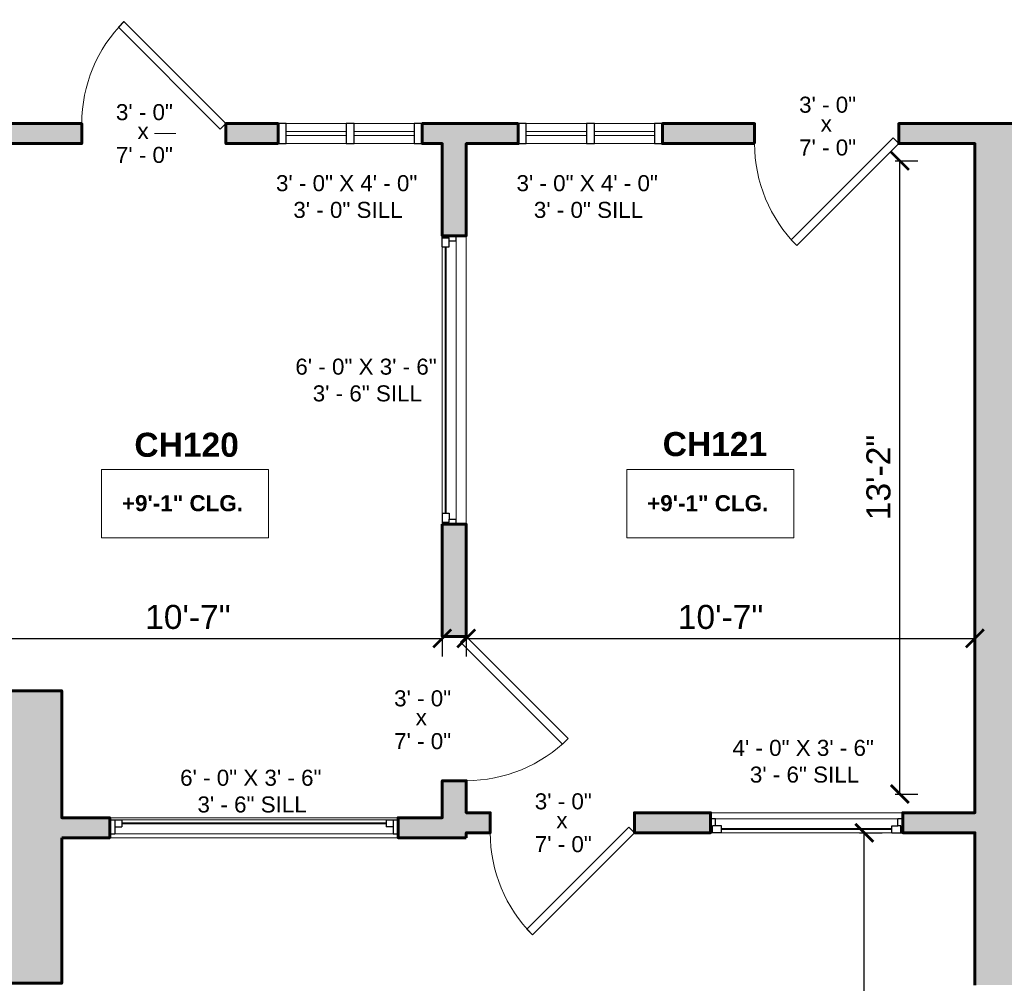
# Model space of a CAD drawing. Header units: inches. Extents: x -2078 to 109126, y -964 to 6385.
# Tile 131 of 137: x 22556 to 22802, y 3680 to 3921. Entities that reach past the tile are written whole.
import ezdxf

# ---------------------------------------------------------------- set-up
doc = ezdxf.new("R2010")
doc.units = ezdxf.units.IN
doc.header["$MEASUREMENT"] = 0
for name, color, linetype, lineweight in [('A-ANNO', 2, 'Continuous', 5), ('A-ANNO-DIMS', 1, 'Continuous', 9), ('A-DOOR', 1, 'Continuous', 18), ('A-GLAZ', 2, 'Continuous', 30), ('A-GLAZ-CURT', 52, 'Continuous', 9), ('A-GLAZ-CWMG', 51, 'Continuous', 9), ('A-WALL', 3, 'Continuous', 40), ('A-WINDOWS', 2, 'Continuous', 18)]:
    doc.layers.add(name, color=color, linetype=linetype, lineweight=lineweight)
doc.layers.add('A-HATCH', color=9, linetype='Continuous')
doc.styles.add('Arial_1', font='arial.ttf', dxfattribs={"height": 0.0625})
doc.styles.add('Arial_2', font='arial.ttf', dxfattribs={"height": 3})
doc.styles.add('Arial_B', font='arialbd.ttf', dxfattribs={"height": 4.5})
doc.styles.add('Arial_B_1', font='arialbd.ttf', dxfattribs={"height": 3})
doc.styles.add('JC', font='arial.ttf', dxfattribs={"height": 0.125})
doc.dimstyles.new('JC-DIMS', dxfattribs={"dimtxt": 0.125, "dimasz": 0.09375, "dimexe": 0.09375, "dimexo": 0.09375, "dimgap": 0.046875, "dimtad": 1, "dimdec": 1, "dimzin": 0, "dimdsep": 46, "dimlunit": 4, "dimtxsty": 'JC', "dimblk": 'ARCHTICK', "dimcen": 0.09, "dimclrd": 1, "dimclre": 1, "dimclrt": 256, "dimadec": 0, "dimazin": 0, "dimtfac": 1, "dimtdec": 1, "dimtofl": 0, "dimtmove": 1, "dimatfit": 3, "dimfxl": 1, "dimtolj": 1, "dimtzin": 0, "dimarcsym": 0})

# ---------------------------------------------------------------- blocks, each defined once
blk = doc.blocks.new('JC_DOOR_SINGLE PANEL - SINGLE DOOR-1525222-2nd Floor Plan')
at = {"layer": 'A-DOOR', "lineweight": 30}
for p, q in [((-7.46, 27.96), (-8.87, 26.54)), ((18, 2.5), (-7.46, 27.96)), ((-8.87, 26.54), (16.59, 1.09)), ((16.59, 1.09), (18, 2.5))]:
    blk.add_line(p, q, dxfattribs=at)
at = {"layer": 'A-DOOR', "lineweight": 9}
blk.add_arc((18, 2.5), 36, 135, 180, dxfattribs=at)
blk = doc.blocks.new('JC_DOOR_SINGLE PANEL - SINGLE DOOR-1525202-2nd Floor Plan')
at = {"layer": 'A-DOOR', "lineweight": 30}
for p, q in [((-8.87, -26.54), (16.59, -1.09)), ((16.59, -1.09), (18, -2.5)), ((18, -2.5), (-7.46, -27.96)), ((-7.46, -27.96), (-8.87, -26.54))]:
    blk.add_line(p, q, dxfattribs=at)
at = {"layer": 'A-DOOR', "lineweight": 9}
blk.add_arc((18, -2.5), 36, 180, 225, dxfattribs=at)
blk = doc.blocks.new('JC_WINDOW HUNG - HUNG WINDOW-1561223-2nd Floor Plan')
at = {"layer": 'A-GLAZ'}
for p, q in [((-36, 2.5), (-36, -2.5)), ((36, -2.5), (36, 2.5)), ((-36, 2), (-33, 2)), ((-34.75, 2), (-34.75, -1.5)), ((-34.75, 0.25), (-33, 0.25)), ((-33, 2), (-33, 0.25)), ((33, 2), (36, 2)), ((33, 2), (33, 0.25)), ((34.75, 0.25), (33, 0.25)), ((34.75, 2), (34.75, -1.5)), ((-36, -1.5), (-34.75, -1.5)), ((34.75, -1.5), (36, -1.5))]:
    blk.add_line(p, q, dxfattribs=at)
at = {"layer": 'A-GLAZ', "lineweight": 9}
for p, q in [((-33, 2), (33, 2)), ((-34.75, -1.5), (34.75, -1.5))]:
    blk.add_line(p, q, dxfattribs=at)
at = {"layer": 'A-GLAZ', "lineweight": 40}
blk.add_line((-33, 1.13), (33, 1.13), dxfattribs=at)
at = {"layer": 'A-WINDOWS'}
for p, q in [((36, 2.5), (-36, 2.5)), ((-36, -2.5), (36, -2.5))]:
    blk.add_line(p, q, dxfattribs=at)
blk = doc.blocks.new('Instance - Opening - 16_ x 24_-1559961-2nd Floor Plan')
at = {"layer": 'A-WINDOWS'}
for p, q in [((-18, -2.5), (-18, 2.5)), ((-18, 2.5), (18, 2.5)), ((18, 2.5), (18, -2.5)), ((18, -2.5), (-18, -2.5))]:
    blk.add_line(p, q, dxfattribs=at)
blk = doc.blocks.new('System Panel - Glazed-1560476-2nd Floor Plan')
at = {"layer": 'A-GLAZ-CURT', "lineweight": 18}
for p, q in [((7.5, 0.5), (-7.5, 0.5)), ((-7.5, 0.5), (-7.5, -0.5)), ((7.5, -0.5), (7.5, 0.5)), ((-7.5, -0.5), (7.5, -0.5))]:
    blk.add_line(p, q, dxfattribs=at)
blk = doc.blocks.new('Rectangular Mullion - 2_5_ x 5_ rectangular-1560477-2nd Floor Plan')
at = {"layer": 'A-GLAZ-CWMG', "lineweight": 30}
for p, q in [((0, 2.5), (-2, 2.5)), ((-2, 2.5), (-2, -2.5)), ((0, -2.5), (0, 2.5)), ((-2, -2.5), (0, -2.5))]:
    blk.add_line(p, q, dxfattribs=at)
blk = doc.blocks.new('Rectangular Mullion - 2_5_ x 5_ rectangular-1560478-2nd Floor Plan')
at = {"layer": 'A-GLAZ-CWMG', "lineweight": 30}
for p, q in [((-2, 2.5), (0, 2.5)), ((-2, -2.5), (-2, 2.5)), ((0, 2.5), (0, -2.5)), ((0, -2.5), (-2, -2.5))]:
    blk.add_line(p, q, dxfattribs=at)
blk = doc.blocks.new('Rectangular Mullion - 2_5_ x 5_ rectangular-1560474-2nd Floor Plan')
at = {"layer": 'A-GLAZ-CWMG'}
for p, q in [((302.49, -211.78), (287.49, -211.78)), ((302.49, -216.78), (287.49, -216.78))]:
    blk.add_line(p, q, dxfattribs=at)
blk = doc.blocks.new('Rectangular Mullion - 2_5_ x 5_ rectangular-1560475-2nd Floor Plan')
at = {"layer": 'A-GLAZ-CWMG', "lineweight": 30}
for p, q in [((-1, 2.5), (1, 2.5)), ((-1, -2.5), (-1, 2.5)), ((1, 2.5), (1, -2.5)), ((1, -2.5), (-1, -2.5))]:
    blk.add_line(p, q, dxfattribs=at)
blk = doc.blocks.new('JC_FIXED WINDOW - MUNTIN - FIXED WINDOW-1560836-2nd Floor Plan')
at = {"layer": 'A-GLAZ'}
for p, q in [((-36, 3), (-36, -3)), ((-33.25, 3), (-36, 3)), ((-35.5, 3), (-35.5, 1.25)), ((-33.25, 3), (-33.25, 1.25)), ((33.25, 3), (36, 3)), ((33.25, 3), (33.25, 1.25)), ((35.5, 3), (35.5, 1.25)), ((36, 3), (36, -3)), ((-35.5, 1.25), (-34.75, 1.25)), ((-33.25, 1.25), (-34.75, 1.25)), ((-34.75, 1.25), (-34.75, -0.5)), ((33.25, 1.25), (35.5, 1.25)), ((34.75, 1.25), (34.75, -0.5)), ((-36, -0.5), (-34.75, -0.5)), ((34.75, -0.5), (36, -0.5))]:
    blk.add_line(p, q, dxfattribs=at)
at = {"layer": 'A-GLAZ', "lineweight": 9}
for p, q in [((33.25, 3), (-33.25, 3)), ((34.75, -0.5), (-34.75, -0.5))]:
    blk.add_line(p, q, dxfattribs=at)
at = {"layer": 'A-GLAZ', "lineweight": 40}
blk.add_line((-33.25, 2.125), (33.25, 2.125), dxfattribs=at)
at = {"layer": 'A-WINDOWS'}
for p, q in [((36, 3), (-36, 3)), ((-36, -3), (36, -3))]:
    blk.add_line(p, q, dxfattribs=at)
blk = doc.blocks.new('JC_DOOR_SINGLE PANEL - SINGLE DOOR-1525208-2nd Floor Plan')
at = {"layer": 'A-DOOR', "lineweight": 30}
for p, q in [((-8.87, -27.04), (16.59, -1.59)), ((16.59, -1.59), (18, -3)), ((18, -3), (-7.46, -28.46)), ((-7.46, -28.46), (-8.87, -27.04))]:
    blk.add_line(p, q, dxfattribs=at)
at = {"layer": 'A-DOOR', "lineweight": 9}
blk.add_arc((18, -3), 36, 180, 225, dxfattribs=at)
blk = doc.blocks.new('JC_FIXED WINDOW - MUNTIN - FIXED WINDOW-1561514-2nd Floor Plan')
at = {"layer": 'A-GLAZ'}
for p, q in [((-24, 2.5), (-24, -2.5)), ((-21.25, 2.5), (-24, 2.5)), ((-23.5, 2.5), (-23.5, 0.75)), ((-21.25, 2.5), (-21.25, 0.75)), ((21.25, 2.5), (24, 2.5)), ((21.25, 2.5), (21.25, 0.75)), ((23.5, 2.5), (23.5, 0.75)), ((24, 2.5), (24, -2.5)), ((-23.5, 0.75), (-22.75, 0.75)), ((-21.25, 0.75), (-22.75, 0.75)), ((-22.75, 0.75), (-22.75, -1)), ((21.25, 0.75), (23.5, 0.75)), ((22.75, 0.75), (22.75, -1)), ((-24, -1), (-22.75, -1)), ((22.75, -1), (24, -1))]:
    blk.add_line(p, q, dxfattribs=at)
at = {"layer": 'A-GLAZ', "lineweight": 9}
for p, q in [((21.25, 2.5), (-21.25, 2.5)), ((22.75, -1), (-22.75, -1))]:
    blk.add_line(p, q, dxfattribs=at)
at = {"layer": 'A-GLAZ', "lineweight": 40}
blk.add_line((-21.25, 1.62), (21.25, 1.62), dxfattribs=at)
at = {"layer": 'A-WINDOWS'}
for p, q in [((24, 2.5), (-24, 2.5)), ((-24, -2.5), (24, -2.5))]:
    blk.add_line(p, q, dxfattribs=at)
blk = doc.blocks.new('_ArchTick')
at = {"color": 0, "linetype": 'ByBlock', "const_width": 0.15}
blk.add_lwpolyline([(-0.5, -0.5), (0.5, 0.5)], dxfattribs=at)
blk = doc.blocks.new('*D923')
at = {"layer": 'A-ANNO-DIMS', "color": 1, "lineweight": -2, "transparency": 16777216}
for p, q in [((23046.88, 3717.02), (23046.88, 3383.14)), ((21468.88, 3675.2), (21468.88, 3383.14)), ((21468.88, 3387.64), (23046.88, 3387.64))]:
    blk.add_line(p, q, dxfattribs=at)
at = {"layer": 'Defpoints', "color": 0, "transparency": 16777216}
for p in [(23046.88, 3721.52), (21468.88, 3679.7), (23046.88, 3387.64)]:
    blk.add_point(p, dxfattribs=at)
at = {"layer": 'A-ANNO-DIMS', "color": 1, "lineweight": -2, "transparency": 16777216, "xscale": 4.5, "yscale": 4.5, "zscale": 4.5, "rotation": 180}
blk.add_blockref('_ArchTick', (21468.88, 3387.64), dxfattribs=at)
at = {"layer": 'A-ANNO-DIMS', "color": 1, "lineweight": -2, "transparency": 16777216, "xscale": 4.5, "yscale": 4.5, "zscale": 4.5}
blk.add_blockref('_ArchTick', (23046.88, 3387.64), dxfattribs=at)
at = {"layer": 'A-ANNO-DIMS', "transparency": 16777216, "insert": (22257.88, 3392.95), "char_height": 6, "width": 0.5739, "attachment_point": 5, "style": 'JC'}
blk.add_mtext('\\A1;131\'-6"', dxfattribs=at)
blk = doc.blocks.new('*D983')
at = {"layer": 'A-ANNO-DIMS', "color": 1, "lineweight": -2, "transparency": 16777216}
for p, q in [((22534.88, 3767.52), (22534.88, 3761.87)), ((22661.88, 3767.52), (22661.88, 3761.87)), ((22534.88, 3766.37), (22661.88, 3766.37))]:
    blk.add_line(p, q, dxfattribs=at)
at = {"layer": 'Defpoints', "color": 0, "transparency": 16777216}
for p in [(22534.88, 3772.02), (22661.88, 3772.02), (22661.88, 3766.37)]:
    blk.add_point(p, dxfattribs=at)
at = {"layer": 'A-ANNO-DIMS', "color": 1, "lineweight": -2, "transparency": 16777216, "xscale": 4.5, "yscale": 4.5, "zscale": 4.5, "rotation": 180}
blk.add_blockref('_ArchTick', (22534.88, 3766.37), dxfattribs=at)
at = {"layer": 'A-ANNO-DIMS', "color": 1, "lineweight": -2, "transparency": 16777216, "xscale": 4.5, "yscale": 4.5, "zscale": 4.5}
blk.add_blockref('_ArchTick', (22661.88, 3766.37), dxfattribs=at)
at = {"layer": 'A-ANNO-DIMS', "transparency": 16777216, "insert": (22598.38, 3771.68), "char_height": 6, "width": 0.4874, "attachment_point": 5, "style": 'JC'}
blk.add_mtext('\\A1;10\'-7"', dxfattribs=at)
blk = doc.blocks.new('*D985')
at = {"layer": 'A-ANNO-DIMS', "color": 1, "lineweight": -2, "transparency": 16777216}
for p, q in [((22667.88, 3767.52), (22667.88, 3761.87)), ((22794.88, 3767.52), (22794.88, 3761.87)), ((22667.88, 3766.37), (22794.88, 3766.37))]:
    blk.add_line(p, q, dxfattribs=at)
at = {"layer": 'Defpoints', "color": 0, "transparency": 16777216}
for p in [(22667.88, 3772.02), (22794.88, 3772.02), (22794.88, 3766.37)]:
    blk.add_point(p, dxfattribs=at)
at = {"layer": 'A-ANNO-DIMS', "color": 1, "lineweight": -2, "transparency": 16777216, "xscale": 4.5, "yscale": 4.5, "zscale": 4.5, "rotation": 180}
blk.add_blockref('_ArchTick', (22667.88, 3766.37), dxfattribs=at)
at = {"layer": 'A-ANNO-DIMS', "color": 1, "lineweight": -2, "transparency": 16777216, "xscale": 4.5, "yscale": 4.5, "zscale": 4.5}
blk.add_blockref('_ArchTick', (22794.88, 3766.37), dxfattribs=at)
at = {"layer": 'A-ANNO-DIMS', "transparency": 16777216, "insert": (22731.38, 3771.68), "char_height": 6, "width": 0.4874, "attachment_point": 5, "style": 'JC'}
blk.add_mtext('\\A1;10\'-7"', dxfattribs=at)
blk = doc.blocks.new('*D995')
at = {"layer": 'A-ANNO-DIMS', "color": 1, "lineweight": -2, "transparency": 16777216}
for p, q in [((22775, 3885.52), (22780.65, 3885.52)), ((22776.15, 3727.52), (22776.15, 3885.52)), ((22775, 3727.52), (22780.65, 3727.52))]:
    blk.add_line(p, q, dxfattribs=at)
at = {"layer": 'Defpoints', "color": 0, "transparency": 16777216}
for p in [(22770.5, 3885.52), (22776.15, 3885.52), (22770.5, 3727.52)]:
    blk.add_point(p, dxfattribs=at)
at = {"layer": 'A-ANNO-DIMS', "color": 1, "lineweight": -2, "transparency": 16777216, "xscale": 4.5, "yscale": 4.5, "zscale": 4.5}
for p, rotation in [((22776.15, 3885.52), 90), ((22776.15, 3727.52), 270)]:
    blk.add_blockref('_ArchTick', p, dxfattribs=dict(at, rotation=rotation))
at = {"layer": 'A-ANNO-DIMS', "transparency": 16777216, "insert": (22770.84, 3806.52), "char_height": 6, "width": 0.4874, "attachment_point": 5, "rotation": 90, "style": 'JC'}
blk.add_mtext('\\A1;13\'-2"', dxfattribs=at)
blk = doc.blocks.new('JC- existing door Tag_quad - JC- existing door Tag_quad-839775-2nd Floor Plan')
at = {"layer": 'A-ANNO', "insert": (-0.0234, 0.0378), "char_height": 0.0625, "width": 0.0505, "attachment_point": 1, "style": 'Arial_1', "bg_fill": 3, "box_fill_scale": 1.25, "bg_fill_color": 256, "bg_fill_true_color": 13158600, "bg_fill_transparency": 0}
blk.add_mtext('x', dxfattribs=at)
blk = doc.blocks.new('*D1073')
at = {"layer": 'A-ANNO-DIMS', "color": 1, "lineweight": -2, "transparency": 16777216}
for p, q in [((22766.11, 3717.86), (22771.77, 3717.86)), ((22767.27, 3554.86), (22767.27, 3717.86)), ((22792.43, 3554.86), (22762.77, 3554.86))]:
    blk.add_line(p, q, dxfattribs=at)
at = {"layer": 'Defpoints', "color": 0, "transparency": 16777216}
for p in [(22761.61, 3717.86), (22767.27, 3717.86), (22796.93, 3554.86)]:
    blk.add_point(p, dxfattribs=at)
at = {"layer": 'A-ANNO-DIMS', "color": 1, "lineweight": -2, "transparency": 16777216, "xscale": 4.5, "yscale": 4.5, "zscale": 4.5}
for p, rotation in [((22767.27, 3717.86), 90), ((22767.27, 3554.86), 270)]:
    blk.add_blockref('_ArchTick', p, dxfattribs=dict(at, rotation=rotation))
at = {"layer": 'A-ANNO-DIMS', "transparency": 16777216, "insert": (22761.95, 3636.36), "char_height": 6, "width": 0.4874, "attachment_point": 5, "rotation": 90, "style": 'JC'}
blk.add_mtext('\\A1;13\'-7"', dxfattribs=at)

msp = doc.modelspace()

# ---------------------------------------------------------------- hatches: boundary and pattern name
at = {"layer": 'A-HATCH'}
h = msp.add_hatch(color=256, dxfattribs=at)
h.dxf.hatch_style = 1
h.paths.add_polyline_path([(22566.881, 3753.3), (22534.883, 3753.3), (22534.883, 3889.848), (22571.883, 3889.848), (22571.883, 3894.848), (22481.883, 3894.848), (22481.883, 3889.848), (22529.883, 3889.848), (22529.883, 3719.348), (22529.883, 3717.848), (22529.883, 3712.362), (22553.881, 3712.362), (22553.881, 3680.3), (22566.881, 3680.3), (22566.881, 3716.612), (22578.881, 3716.612), (22578.881, 3721.612), (22566.881, 3721.612)])
h.paths.add_polyline_path([(22667.883, 3794.848), (22661.883, 3794.848), (22661.883, 3766.862), (22667.883, 3766.862)])
h.paths.add_polyline_path([(22673.883, 3722.862), (22667.883, 3722.862), (22667.883, 3730.862), (22661.883, 3730.862), (22661.883, 3721.612), (22650.883, 3721.612), (22650.883, 3716.612), (22667.883, 3716.612), (22667.883, 3717.862), (22673.883, 3717.862)])
h.paths.add_polyline_path([(22728.883, 3722.862), (22709.883, 3722.862), (22709.883, 3717.862), (22728.883, 3717.862)])
h.paths.add_polyline_path([(22667.883, 3889.848), (22680.883, 3889.848), (22680.883, 3894.848), (22656.883, 3894.848), (22656.883, 3889.848), (22661.883, 3889.848), (22661.883, 3866.848), (22667.883, 3866.848)])
h.paths.add_polyline_path([(22739.881, 3894.848), (22716.883, 3894.848), (22716.883, 3889.848), (22739.881, 3889.848)])
h = msp.add_hatch(color=256, dxfattribs=at)
h.dxf.hatch_style = 1
h.paths.add_polyline_path([(22815.883, 3885.521), (22872.065, 3885.521), (22872.065, 3881.521), (22873.065, 3881.521), (22873.065, 3885.521), (22923.881, 3885.521), (22923.881, 3766.521), (22929.881, 3766.521), (22929.881, 3842.521), (22957.881, 3842.521), (22957.881, 3848.521), (22944.881, 3848.521), (22944.881, 3888.521), (22996.881, 3888.521), (22996.881, 3893.521), (22815.883, 3893.521), (22815.883, 3894.848), (22775.881, 3894.848), (22775.881, 3889.848), (22794.883, 3889.848), (22794.883, 3722.862), (22776.881, 3722.862), (22776.881, 3717.862), (22794.883, 3717.862), (22794.883, 3679.862), (22807.883, 3679.862), (22811.429, 3679.862), (22812.429, 3679.862), (22815.883, 3679.862), (22815.883, 3758.596), (22872.065, 3758.596), (22872.065, 3756.596), (22873.065, 3756.596), (22873.065, 3762.596), (22872.065, 3762.596), (22872.065, 3759.596), (22815.883, 3759.596), (22815.883, 3789.596), (22872.065, 3789.596), (22872.065, 3786.521), (22873.065, 3786.521), (22873.065, 3793.596), (22872.065, 3793.596), (22872.065, 3790.596), (22815.883, 3790.596), (22815.883, 3820.596), (22872.065, 3820.596), (22872.065, 3817.521), (22873.065, 3817.521), (22873.065, 3826.096), (22872.065, 3826.096), (22872.065, 3821.596), (22815.883, 3821.596), (22815.883, 3853.596), (22872.065, 3853.596), (22872.065, 3850.021), (22873.065, 3850.021), (22873.065, 3857.596), (22872.065, 3857.596), (22872.065, 3854.596), (22815.883, 3854.596)])

# ---------------------------------------------------------------- linework, layer by layer
at = {"layer": 'A-ANNO'}
msp.add_line((22589.883, 3892.348), (22595.4, 3892.348), dxfattribs=at)
at = {"layer": 'A-ANNO', "flags": 128}
for points in [[(22576.793, 3808.555), (22618.529, 3808.555), (22618.529, 3791.487), (22576.793, 3791.487)], [(22707.945, 3808.555), (22749.681, 3808.555), (22749.681, 3791.487), (22707.945, 3791.487)]]:
    msp.add_lwpolyline(points, close=True, dxfattribs=at)
at = {"layer": 'A-WALL', "lineweight": 60}
for points in [[(22566.881, 3716.612), (22578.881, 3716.612), (22578.881, 3721.612), (22566.881, 3721.612), (22566.881, 3753.3), (22534.883, 3753.3), (22534.883, 3889.848), (22571.883, 3889.848), (22571.883, 3894.848), (22481.883, 3894.848), (22481.883, 3889.848), (22529.883, 3889.848), (22529.883, 3719.348), (22529.883, 3712.362), (22553.881, 3712.362), (22553.881, 3680.3), (22566.881, 3680.3)], [(22620.883, 3889.848), (22620.883, 3894.848), (22607.883, 3894.848), (22607.883, 3889.848)], [(22680.883, 3894.848), (22656.883, 3894.848), (22656.883, 3889.848), (22661.883, 3889.848), (22661.883, 3866.848), (22667.883, 3866.848), (22667.883, 3889.848), (22680.883, 3889.848)], [(22739.881, 3889.848), (22739.881, 3894.848), (22716.883, 3894.848), (22716.883, 3889.848)], [(22661.883, 3794.848), (22667.883, 3794.848), (22667.883, 3766.862), (22661.883, 3766.862)], [(22667.883, 3716.612), (22667.883, 3717.862), (22673.883, 3717.862), (22673.883, 3722.862), (22667.883, 3722.862), (22667.883, 3730.862), (22661.883, 3730.862), (22661.883, 3721.612), (22650.883, 3721.612), (22650.883, 3716.612)], [(22709.883, 3717.862), (22709.883, 3722.862), (22728.883, 3722.862), (22728.883, 3717.862)]]:
    msp.add_lwpolyline(points, close=True, dxfattribs=at)
msp.add_lwpolyline([(22815.883, 3894.848), (22775.881, 3894.848), (22775.881, 3889.848), (22794.883, 3889.848), (22794.883, 3722.862), (22776.881, 3722.862), (22776.881, 3717.862), (22794.883, 3717.862), (22794.883, 3679.862)], dxfattribs=at)

# ---------------------------------------------------------------- block references
at = {"layer": 'A-ANNO', "xscale": 64, "yscale": 64, "zscale": 64}
msp.add_blockref('JC- existing door Tag_quad - JC- existing door Tag_quad-839775-2nd Floor Plan', (22757.881, 3894.411), dxfattribs=at)
at = {"layer": 'A-DOOR'}
for name, p in [('JC_DOOR_SINGLE PANEL - SINGLE DOOR-1525222-2nd Floor Plan', (22589.883, 3892.348)), ('JC_DOOR_SINGLE PANEL - SINGLE DOOR-1525202-2nd Floor Plan', (22757.881, 3892.348)), ('JC_DOOR_SINGLE PANEL - SINGLE DOOR-1525202-2nd Floor Plan', (22691.883, 3720.362))]:
    msp.add_blockref(name, p, dxfattribs=at)
at = {"layer": 'A-DOOR', "rotation": 89.99999999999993}
msp.add_blockref('JC_DOOR_SINGLE PANEL - SINGLE DOOR-1525208-2nd Floor Plan', (22664.883, 3748.862), dxfattribs=at)
at = {"layer": 'A-GLAZ-CURT'}
for p in [(22630.383, 3892.348), (22647.383, 3892.348), (22690.383, 3892.348), (22707.383, 3892.348)]:
    msp.add_blockref('System Panel - Glazed-1560476-2nd Floor Plan', p, dxfattribs=at)
at = {"layer": 'A-GLAZ-CWMG', "rotation": 180}
for p in [(22620.883, 3892.348), (22680.883, 3892.348)]:
    msp.add_blockref('Rectangular Mullion - 2_5_ x 5_ rectangular-1560477-2nd Floor Plan', p, dxfattribs=at)
at = {"layer": 'A-GLAZ-CWMG'}
for p in [(22335.391, 4106.63), (22352.391, 4106.63), (22395.391, 4106.63), (22412.391, 4106.63)]:
    msp.add_blockref('Rectangular Mullion - 2_5_ x 5_ rectangular-1560474-2nd Floor Plan', p, dxfattribs=at)
at = {"layer": 'A-GLAZ-CWMG', "extrusion": (0, 0, -1), "rotation": 180}
for name, p in [('Rectangular Mullion - 2_5_ x 5_ rectangular-1560475-2nd Floor Plan', (-22638.883, 3892.348)), ('Rectangular Mullion - 2_5_ x 5_ rectangular-1560478-2nd Floor Plan', (-22656.883, 3892.348)), ('Rectangular Mullion - 2_5_ x 5_ rectangular-1560475-2nd Floor Plan', (-22698.883, 3892.348)), ('Rectangular Mullion - 2_5_ x 5_ rectangular-1560478-2nd Floor Plan', (-22716.883, 3892.348))]:
    msp.add_blockref(name, p, dxfattribs=at)
at = {"layer": 'A-WINDOWS'}
for name, p, rotation in [('Instance - Opening - 16_ x 24_-1559961-2nd Floor Plan', (22638.883, 3892.348), 180), ('Instance - Opening - 16_ x 24_-1559961-2nd Floor Plan', (22698.883, 3892.348), 180), ('JC_FIXED WINDOW - MUNTIN - FIXED WINDOW-1560836-2nd Floor Plan', (22664.883, 3830.848), 89.99999999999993), ('JC_FIXED WINDOW - MUNTIN - FIXED WINDOW-1561514-2nd Floor Plan', (22752.882, 3720.362), 180)]:
    msp.add_blockref(name, p, dxfattribs=dict(at, rotation=rotation))
msp.add_blockref('JC_WINDOW HUNG - HUNG WINDOW-1561223-2nd Floor Plan', (22614.882, 3719.112), dxfattribs=at)

# ---------------------------------------------------------------- texts
at = {"layer": 'A-ANNO', "attachment_point": 1}
for s, insert, char_height, width, style in [('3\' - 0"', (22750.996, 3901.548), 4, 17.978, 'Arial_2'), ('3\' - 0"', (22580.408, 3899.694), 4, 17.978, 'Arial_2'), ('7\' - 0"', (22750.996, 3890.867), 4, 17.978, 'Arial_2'), ('7\' - 0"', (22580.408, 3889.012), 4, 17.978, 'Arial_2'), ('3\' - 0" X 4\' - 0"', (22620.376, 3881.968), 4, 44.642, 'Arial_2'), ('3\' - 0" X 4\' - 0"', (22680.439, 3881.968), 4, 44.642, 'Arial_2'), ('3\' - 0" SILL', (22624.709, 3875.302), 4, 34.138, 'Arial_2'), ('3\' - 0" SILL', (22684.773, 3875.302), 4, 34.138, 'Arial_2'), ('6\' - 0" X 3\' - 6"', (22625.219, 3836.179), 4, 44.642, 'Arial_2'), ('3\' - 6" SILL', (22629.553, 3829.512), 4, 34.138, 'Arial_2'), ('CH120', (22585.016, 3817.681), 6, 46.056, 'Arial_B'), ('CH121', (22716.931, 3817.858), 6, 46.056, 'Arial_B'), ('+9\'-1" CLG.', (22581.913, 3802.102), 4, 37.976, 'Arial_B_1'), ('+9\'-1" CLG.', (22713.065, 3802.102), 4, 37.976, 'Arial_B_1'), ('3\' - 0"', (22649.878, 3753.41), 4, 17.978, 'Arial_2'), ('7\' - 0"', (22649.878, 3742.729), 4, 17.978, 'Arial_2'), ('4\' - 0" X 3\' - 6"', (22734.375, 3741.05), 4, 44.642, 'Arial_2'), ('3\' - 6" SILL', (22738.708, 3734.383), 4, 34.138, 'Arial_2'), ('6\' - 0" X 3\' - 6"', (22596.439, 3733.596), 4, 44.642, 'Arial_2'), ('3\' - 6" SILL', (22600.772, 3726.929), 4, 34.138, 'Arial_2'), ('3\' - 0"', (22684.997, 3727.708), 4, 17.978, 'Arial_2'), ('7\' - 0"', (22684.997, 3717.027), 4, 17.978, 'Arial_2')]:
    msp.add_mtext(s, dxfattribs=dict(at, insert=insert, char_height=char_height, width=width, style=style))

# ---------------------------------------------------------------- dimensions: what is measured, and where the dimension line sits
at = {"layer": 'A-ANNO-DIMS'}
for base, p1, p2, picture, middle in [((22776.154, 3885.521), (22770.498, 3727.521), (22770.498, 3885.521), '*D995', (22770.839, 3806.521)), ((22767.265, 3717.862), (22796.929, 3554.862), (22761.608, 3717.862), '*D1073', (22761.95, 3636.362))]:
    dim = msp.add_linear_dim(base=base, p1=p1, p2=p2, angle=90, dimstyle='JC-DIMS', dxfattribs=at)
    dim.commit()
    dim.dimension.update_dxf_attribs({"geometry": picture, "text_midpoint": middle})
for base, p1, p2, picture, middle in [((22661.883, 3766.366), (22534.883, 3772.023), (22661.883, 3772.023), '*D983', (22598.383, 3771.68)), ((22794.883, 3766.366), (22667.883, 3772.023), (22794.883, 3772.023), '*D985', (22731.383, 3771.68)), ((23046.881, 3387.639), (21468.881, 3679.705), (23046.881, 3721.521), '*D923', (22257.881, 3392.955))]:
    dim = msp.add_linear_dim(base=base, p1=p1, p2=p2, dimstyle='JC-DIMS', dxfattribs=at)
    dim.commit()
    dim.dimension.update_dxf_attribs({"geometry": picture, "text_midpoint": middle})

# ---------------------------------------------------------------- next in the draw order: block references
at = {"layer": 'A-ANNO', "xscale": 64, "yscale": 64, "zscale": 64}
for p in [(22587.294, 3892.556), (22656.764, 3746.273), (22691.883, 3720.571)]:
    msp.add_blockref('JC- existing door Tag_quad - JC- existing door Tag_quad-839775-2nd Floor Plan', p, dxfattribs=at)

# ---------------------------------------------------------------- next in the draw order: hatches: boundary and pattern name
at = {"layer": 'A-HATCH'}
h = msp.add_hatch(color=256, dxfattribs=at)
h.dxf.hatch_style = 1
h.paths.add_polyline_path([(22385.881, 3980.741), (22326.381, 3980.741), (22326.381, 4016.741), (22319.881, 4016.741), (22319.881, 4143.741), (22335.881, 4143.741), (22335.881, 4149.741), (22313.881, 4149.741), (22313.881, 3980.741), (22272.881, 3980.741), (22272.881, 3976.741), (22270.381, 3976.741), (22270.381, 3970.741), (22385.881, 3970.741)])
h.paths.add_polyline_path([(22481.881, 3980.741), (22439.881, 3980.741), (22439.881, 4143.741), (22441.881, 4143.741), (22441.881, 4149.741), (22431.881, 4149.741), (22431.881, 4143.741), (22433.881, 4143.741), (22433.881, 3980.741), (22421.881, 3980.741), (22421.881, 3970.741), (22481.881, 3970.741)])
h.paths.add_polyline_path([(22397.881, 4149.741), (22383.881, 4149.741), (22383.881, 4143.741), (22397.881, 4143.741)])
h.paths.add_polyline_path([(22489.381, 4149.741), (22475.881, 4149.741), (22475.881, 4143.741), (22489.381, 4143.741)])
h.paths.add_polyline_path([(22561.881, 4149.741), (22537.381, 4149.741), (22537.381, 4143.741), (22552.881, 4143.741), (22552.881, 3980.741), (22517.881, 3980.741), (22517.881, 3970.741), (22680.373, 3970.741), (22680.373, 3980.741), (22678.881, 3980.741), (22678.881, 3986.741), (22672.881, 3986.741), (22672.881, 3980.741), (22565.881, 3980.741), (22565.881, 4016.416), (22558.881, 4016.416), (22558.881, 4143.741), (22561.881, 4143.741)])
h.paths.add_polyline_path([(22609.381, 4149.741), (22595.881, 4149.741), (22595.881, 4143.741), (22609.381, 4143.741)], flags=17)
h.paths.add_polyline_path([(22678.881, 4149.741), (22657.381, 4149.741), (22657.381, 4143.741), (22672.881, 4143.741), (22672.881, 4022.741), (22678.881, 4022.741)], flags=17)
h.paths.add_polyline_path([(23083.875, 3980.741), (23045.865, 3980.741), (23045.865, 4149.656), (23035.865, 4149.656), (23035.865, 4143.656), (23039.865, 4143.656), (23039.865, 4016.745), (23032.865, 4016.745), (23032.865, 3980.741), (22938.865, 3980.741), (22938.865, 4143.656), (22944.115, 4143.656), (22944.115, 4149.656), (22927.865, 4149.656), (22927.865, 4143.656), (22932.865, 4143.656), (22932.865, 3980.741), (22831.865, 3980.741), (22831.865, 4143.656), (22838.365, 4143.656), (22838.365, 4149.656), (22825.865, 4149.656), (22825.865, 3980.741), (22804.881, 3980.741), (22804.881, 4046.741), (22792.881, 4046.741), (22792.881, 3980.741), (22752.373, 3980.741), (22752.373, 3970.741), (23083.875, 3970.741)])
h.paths.add_polyline_path([(22891.865, 4149.656), (22886.365, 4149.656), (22886.365, 4143.656), (22891.865, 4143.656)], flags=17)
h.paths.add_polyline_path([(22999.865, 4149.656), (22992.115, 4149.656), (22992.115, 4143.656), (22999.865, 4143.656)], flags=17)
h.paths.add_polyline_path([(22620.883, 3894.848), (22607.883, 3894.848), (22607.883, 3889.848), (22620.883, 3889.848)])
h.paths.add_polyline_path([(22326.881, 3709.611), (22313.881, 3709.611), (22313.881, 3680.481), (22326.881, 3680.481)])

doc.saveas('drawing.dxf')
